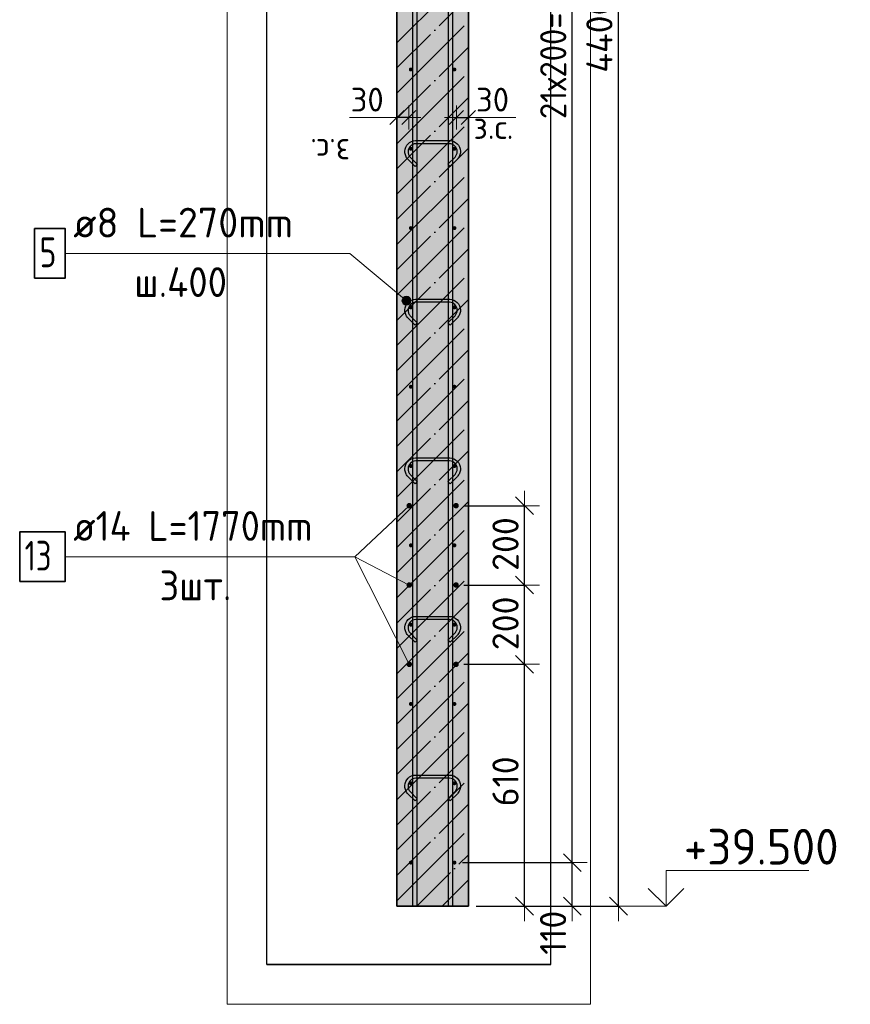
# Model space of a CAD drawing. Header units: millimetres. Extents: x 6386 to 94758, y 48049 to 71352.
# Tile 26 of 38: x 59173 to 61267, y 62475 to 64958. Entities that reach past the tile are written whole.
import ezdxf

# ---------------------------------------------------------------- set-up
doc = ezdxf.new("R2010")
doc.units = ezdxf.units.MM
doc.header["$PDMODE"] = 65
doc.linetypes.add('______11', pattern=[150, 120, -15, 0, -15])
doc.linetypes.add('______5', pattern=[330, 240, -30, 30, -30])
for name, color, linetype, lineweight in [('Standard', 7, 'Continuous', 25), ('Арм.стержн. вертикальными 1', 22, 'Continuous', 35), ('Арм.стержн.горизонт. 1', 180, 'Continuous', 35), ('Арм.стержн.горизонт. 2', 202, 'Continuous', 35), ('Высотная отметки_ общее', 7, 'Continuous', 13), ('Размерная линия_ общее', 7, 'Continuous', 13), ('Размерная линия_ общее_1', 7, 'Continuous', 13)]:
    doc.layers.add(name, color=color, linetype=linetype, lineweight=lineweight)
doc.layers.add('Арм.стержн.Стяжки', color=7, linetype='Continuous', lineweight=35, true_color=0x501e0f)
doc.styles.add('ISOCPEUR', font='ISOCPEUR')
doc.dimstyles.new('DIMSTYLE_13', dxfattribs={"dimtxt": 60, "dimasz": 60, "dimexe": 0, "dimexo": 0.001, "dimgap": 30, "dimtad": 2, "dimdec": 0, "dimrnd": 5, "dimzin": 12, "dimdsep": 46, "dimtxsty": 'ISOCPEUR', "dimblk1": 'ALL_ML_STRICH', "dimblk2": 'ALL_ML_STRICH', "dimsah": 1, "dimcen": 0, "dimse1": 1, "dimse2": 1, "dimclrd": 7, "dimclre": 256, "dimclrt": 7, "dimadec": 0, "dimazin": 0, "dimtfac": 1, "dimtdec": 0, "dimtix": 1, "dimtmove": 2, "dimatfit": 3, "dimfxl": 0, "dimtvp": 1.2, "dimtzin": 0, "dimlwd": 0, "dimlwe": -3, "dimarcsym": 0})
doc.dimstyles.new('DIMSTYLE_3', dxfattribs={"dimtxt": 66, "dimasz": 75, "dimexe": 0, "dimexo": 0, "dimgap": 33, "dimtad": 2, "dimdec": 0, "dimrnd": 5, "dimzin": 12, "dimdsep": 46, "dimtxsty": 'ISOCPEUR', "dimblk1": 'ALL_ML_STRICH', "dimblk2": 'ALL_ML_STRICH', "dimsah": 1, "dimcen": 0, "dimclrd": 7, "dimclre": 256, "dimclrt": 7, "dimadec": 0, "dimazin": 0, "dimtfac": 1, "dimtdec": 0, "dimtix": 1, "dimtmove": 2, "dimatfit": 3, "dimfxl": 0, "dimtvp": 1.2, "dimtzin": 0, "dimlwd": 0, "dimlwe": -3, "dimarcsym": 0})
doc.dimstyles.new('DIMSTYLE_7', dxfattribs={"dimtxt": 66, "dimasz": 75, "dimexe": 0, "dimexo": 0, "dimgap": 33, "dimtad": 2, "dimdec": 0, "dimrnd": 5, "dimzin": 12, "dimdsep": 46, "dimtxsty": 'ISOCPEUR', "dimblk1": 'ALL_ML_STRICH', "dimblk2": 'ALL_ML_STRICH', "dimsah": 1, "dimcen": 0, "dimclrd": 7, "dimclre": 256, "dimclrt": 7, "dimadec": 0, "dimazin": 0, "dimtfac": 1, "dimtdec": 0, "dimtix": 1, "dimtmove": 2, "dimatfit": 3, "dimfxl": 0, "dimtzin": 0, "dimlwd": 0, "dimlwe": -3, "dimarcsym": 0})

# ---------------------------------------------------------------- blocks, each defined once
blk = doc.blocks.new('ALL_ML_STRICH')
at = {"color": 0, "linetype": 'ByBlock', "lineweight": -2}
for p, q in [((0, -0.5), (0, 0.5)), ((-1, 0), (0.5, 0)), ((-0.3, -0.3), (0.3, 0.3))]:
    blk.add_line(p, q, dxfattribs=at)
blk = doc.blocks.new('*D148')
at = {"layer": 'DEFPOINTS', "color": 7, "linetype": 'Continuous', "lineweight": 13, "transparency": 33554687}
for p in [(60274.1, 64711.7), (60274.1, 64703), (60304.1, 64703)]:
    blk.add_point(p, dxfattribs=at)
at = {"layer": 'Размерная линия_ общее_1', "color": 7, "linetype": 'Continuous', "lineweight": -2, "transparency": 33554687}
blk.add_line((60274.1, 64711.7), (60304.1, 64711.7), dxfattribs=at)
at = {"layer": 'Размерная линия_ общее_1', "color": 7, "linetype": 'Continuous', "lineweight": 13, "transparency": 33554687, "xscale": 60, "yscale": 60, "zscale": 60, "rotation": 180}
blk.add_blockref('ALL_ML_STRICH', (60274.1, 64711.7), dxfattribs=at)
at = {"layer": 'Размерная линия_ общее_1', "color": 7, "linetype": 'Continuous', "lineweight": 13, "transparency": 33554687, "xscale": 60, "yscale": 60, "zscale": 60}
blk.add_blockref('ALL_ML_STRICH', (60304.1, 64711.7), dxfattribs=at)
at = {"layer": 'Размерная линия_ общее_1', "color": 7, "linetype": 'Continuous', "lineweight": 13, "transparency": 33554687, "insert": (60365.1, 64756.7), "char_height": 60, "width": 120, "attachment_point": 5, "style": 'ISOCPEUR'}
blk.add_mtext('\\A1;{30}', dxfattribs=at)
at = {"layer": 'Размерная линия_ общее_1', "color": 7, "linetype": 'Continuous', "lineweight": 13, "transparency": 33554687, "insert": (60317.1, 64717.6), "char_height": 60, "width": 3, "attachment_point": 1, "line_spacing_factor": 0.60241, "style": 'ISOCPEUR'}
blk.add_mtext('з.с.', dxfattribs=at)
blk = doc.blocks.new('*D149')
at = {"layer": 'DEFPOINTS', "color": 7, "linetype": 'Continuous', "lineweight": 13, "transparency": 33554687}
for p in [(60154.1, 64711.7), (60124.1, 64703), (60154.1, 64703)]:
    blk.add_point(p, dxfattribs=at)
at = {"layer": 'Размерная линия_ общее_1', "color": 7, "linetype": 'Continuous', "lineweight": -2, "transparency": 33554687}
blk.add_line((60154.1, 64711.7), (60124.1, 64711.7), dxfattribs=at)
at = {"layer": 'Размерная линия_ общее_1', "color": 7, "linetype": 'Continuous', "lineweight": 13, "transparency": 33554687, "xscale": 60, "yscale": 60, "zscale": 60}
for p, rotation in [((60154.1, 64711.7), 360), ((60124.1, 64711.7), 180)]:
    blk.add_blockref('ALL_ML_STRICH', p, dxfattribs=dict(at, rotation=rotation))
at = {"layer": 'Размерная линия_ общее_1', "color": 7, "linetype": 'Continuous', "lineweight": 13, "transparency": 33554687, "insert": (60049.1, 64756.7), "char_height": 60, "width": 120, "attachment_point": 5, "style": 'ISOCPEUR'}
blk.add_mtext('\\A1;{30}', dxfattribs=at)
at = {"layer": 'Размерная линия_ общее_1', "color": 7, "linetype": 'Continuous', "lineweight": 13, "transparency": 33554687, "insert": (60006.1, 64597.6), "char_height": 60, "width": 3, "attachment_point": 1, "rotation": 180, "line_spacing_factor": 0.60241, "style": 'ISOCPEUR'}
blk.add_mtext('з.с.', dxfattribs=at)
blk = doc.blocks.new('*D172')
at = {"layer": 'DEFPOINTS', "color": 7, "linetype": 'Continuous', "lineweight": 13, "transparency": 33554687}
for p in [(60273.1, 63332.7), (60304.1, 62722.7), (60445.8, 62722.7)]:
    blk.add_point(p, dxfattribs=at)
at = {"layer": 'Размерная линия_ общее', "color": 253, "linetype": 'Continuous', "lineweight": -2, "true_color": 0xa0a0a0, "transparency": 33554687}
for p, q in [((60293.1, 63332.7), (60445.8, 63332.7)), ((60324.1, 62722.7), (60445.8, 62722.7))]:
    blk.add_line(p, q, dxfattribs=at)
at = {"layer": 'Размерная линия_ общее', "color": 7, "linetype": 'Continuous', "lineweight": -2, "transparency": 33554687}
blk.add_line((60445.8, 62722.7), (60445.8, 63332.7), dxfattribs=at)
at = {"layer": 'Размерная линия_ общее', "color": 7, "linetype": 'Continuous', "lineweight": 13, "transparency": 33554687, "xscale": 75, "yscale": 75, "zscale": 75}
for p, rotation in [((60445.8, 63332.7), 90), ((60445.8, 62722.7), 270)]:
    blk.add_blockref('ALL_ML_STRICH', p, dxfattribs=dict(at, rotation=rotation))
at = {"layer": 'Размерная линия_ общее', "color": 7, "linetype": 'Continuous', "lineweight": 13, "transparency": 33554687, "insert": (60397.8, 63037.6), "char_height": 66, "width": 198, "attachment_point": 5, "rotation": 90, "style": 'ISOCPEUR'}
blk.add_mtext('\\A1;{610}', dxfattribs=at)
blk = doc.blocks.new('*D173')
at = {"layer": 'DEFPOINTS', "color": 7, "linetype": 'Continuous', "lineweight": 13, "transparency": 33554687}
for p in [(60273.1, 63532.7), (60273.1, 63332.7), (60445.8, 63332.7)]:
    blk.add_point(p, dxfattribs=at)
at = {"layer": 'Размерная линия_ общее', "color": 253, "linetype": 'Continuous', "lineweight": -2, "true_color": 0xa0a0a0, "transparency": 33554687}
for p, q in [((60293.1, 63532.7), (60445.8, 63532.7)), ((60293.1, 63332.7), (60445.8, 63332.7))]:
    blk.add_line(p, q, dxfattribs=at)
at = {"layer": 'Размерная линия_ общее', "color": 7, "linetype": 'Continuous', "lineweight": -2, "transparency": 33554687}
blk.add_line((60445.8, 63332.7), (60445.8, 63532.7), dxfattribs=at)
at = {"layer": 'Размерная линия_ общее', "color": 7, "linetype": 'Continuous', "lineweight": 13, "transparency": 33554687, "xscale": 75, "yscale": 75, "zscale": 75}
for p, rotation in [((60445.8, 63532.7), 90), ((60445.8, 63332.7), 270)]:
    blk.add_blockref('ALL_ML_STRICH', p, dxfattribs=dict(at, rotation=rotation))
at = {"layer": 'Размерная линия_ общее', "color": 7, "linetype": 'Continuous', "lineweight": 13, "transparency": 33554687, "insert": (60397.8, 63436), "char_height": 66, "width": 198, "attachment_point": 5, "rotation": 90, "style": 'ISOCPEUR'}
blk.add_mtext('\\A1;{200}', dxfattribs=at)
blk = doc.blocks.new('*D174')
at = {"layer": 'DEFPOINTS', "color": 7, "linetype": 'Continuous', "lineweight": 13, "transparency": 33554687}
for p in [(60273.1, 63732.7), (60273.1, 63532.7), (60445.8, 63532.7)]:
    blk.add_point(p, dxfattribs=at)
at = {"layer": 'Размерная линия_ общее', "color": 253, "linetype": 'Continuous', "lineweight": -2, "true_color": 0xa0a0a0, "transparency": 33554687}
for p, q in [((60293.1, 63732.7), (60445.8, 63732.7)), ((60293.1, 63532.7), (60445.8, 63532.7))]:
    blk.add_line(p, q, dxfattribs=at)
at = {"layer": 'Размерная линия_ общее', "color": 7, "linetype": 'Continuous', "lineweight": -2, "transparency": 33554687}
blk.add_line((60445.8, 63532.7), (60445.8, 63732.7), dxfattribs=at)
at = {"layer": 'Размерная линия_ общее', "color": 7, "linetype": 'Continuous', "lineweight": 13, "transparency": 33554687, "xscale": 75, "yscale": 75, "zscale": 75}
for p, rotation in [((60445.8, 63732.7), 90), ((60445.8, 63532.7), 270)]:
    blk.add_blockref('ALL_ML_STRICH', p, dxfattribs=dict(at, rotation=rotation))
at = {"layer": 'Размерная линия_ общее', "color": 7, "linetype": 'Continuous', "lineweight": 13, "transparency": 33554687, "insert": (60397.8, 63636), "char_height": 66, "width": 198, "attachment_point": 5, "rotation": 90, "style": 'ISOCPEUR'}
blk.add_mtext('\\A1;{200}', dxfattribs=at)
blk = doc.blocks.new('*D196')
at = {"layer": 'DEFPOINTS', "color": 7, "linetype": 'Continuous', "lineweight": 13, "transparency": 33554687}
for p in [(60269.1, 62832.7), (60304.1, 62722.7), (60566.1, 62722.7)]:
    blk.add_point(p, dxfattribs=at)
at = {"layer": 'Размерная линия_ общее', "color": 253, "linetype": 'Continuous', "lineweight": -2, "true_color": 0xa0a0a0, "transparency": 33554687}
for p, q in [((60289.1, 62832.7), (60566.1, 62832.7)), ((60324.1, 62722.7), (60566.1, 62722.7))]:
    blk.add_line(p, q, dxfattribs=at)
at = {"layer": 'Размерная линия_ общее', "color": 7, "linetype": 'Continuous', "lineweight": -2, "transparency": 33554687}
blk.add_line((60566.1, 62722.7), (60566.1, 62832.7), dxfattribs=at)
at = {"layer": 'Размерная линия_ общее', "color": 7, "linetype": 'Continuous', "lineweight": 13, "transparency": 33554687, "xscale": 75, "yscale": 75, "zscale": 75}
for p, rotation in [((60566.1, 62832.7), 90), ((60566.1, 62722.7), 270)]:
    blk.add_blockref('ALL_ML_STRICH', p, dxfattribs=dict(at, rotation=rotation))
at = {"layer": 'Размерная линия_ общее', "color": 7, "linetype": 'Continuous', "lineweight": 13, "transparency": 33554687, "insert": (60517.7, 62655.9), "char_height": 66, "width": 198, "attachment_point": 5, "rotation": 90, "style": 'ISOCPEUR'}
blk.add_mtext('\\A1;{110}', dxfattribs=at)
blk = doc.blocks.new('*D197')
at = {"layer": 'DEFPOINTS', "color": 7, "linetype": 'Continuous', "lineweight": 13, "transparency": 33554687}
for p in [(60269.1, 67032.7), (60269.1, 62832.7), (60566.1, 62832.7)]:
    blk.add_point(p, dxfattribs=at)
at = {"layer": 'Размерная линия_ общее', "color": 253, "linetype": 'Continuous', "lineweight": -2, "true_color": 0xa0a0a0, "transparency": 33554687}
for p, q in [((60289.1, 67032.7), (60566.1, 67032.7)), ((60289.1, 62832.7), (60566.1, 62832.7))]:
    blk.add_line(p, q, dxfattribs=at)
at = {"layer": 'Размерная линия_ общее', "color": 7, "linetype": 'Continuous', "lineweight": -2, "transparency": 33554687}
blk.add_line((60566.1, 62832.7), (60566.1, 67032.7), dxfattribs=at)
at = {"layer": 'Размерная линия_ общее', "color": 7, "linetype": 'Continuous', "lineweight": 13, "transparency": 33554687, "xscale": 75, "yscale": 75, "zscale": 75}
for p, rotation in [((60566.1, 67032.7), 90), ((60566.1, 62832.7), 270)]:
    blk.add_blockref('ALL_ML_STRICH', p, dxfattribs=dict(at, rotation=rotation))
at = {"layer": 'Размерная линия_ общее', "color": 7, "linetype": 'Continuous', "lineweight": 13, "transparency": 33554687, "insert": (60485.1, 64707.7), "char_height": 66, "width": 3.3, "attachment_point": 1, "rotation": 90, "line_spacing_factor": 0.60241, "style": 'ISOCPEUR'}
blk.add_mtext('\\W0.91;21х200=4200', dxfattribs=at)
blk = doc.blocks.new('*D199')
at = {"layer": 'DEFPOINTS', "color": 7, "linetype": 'Continuous', "lineweight": 13, "transparency": 33554687}
for p in [(60304.1, 67122.7), (60304.1, 62722.7), (60682.5, 62722.7)]:
    blk.add_point(p, dxfattribs=at)
at = {"layer": 'Размерная линия_ общее', "color": 253, "linetype": 'Continuous', "lineweight": -2, "true_color": 0xa0a0a0, "transparency": 33554687}
for p, q in [((60324.1, 67122.7), (60682.5, 67122.7)), ((60324.1, 62722.7), (60682.5, 62722.7))]:
    blk.add_line(p, q, dxfattribs=at)
at = {"layer": 'Размерная линия_ общее', "color": 7, "linetype": 'Continuous', "lineweight": -2, "transparency": 33554687}
blk.add_line((60682.5, 62722.7), (60682.5, 67122.7), dxfattribs=at)
at = {"layer": 'Размерная линия_ общее', "color": 7, "linetype": 'Continuous', "lineweight": 13, "transparency": 33554687, "xscale": 75, "yscale": 75, "zscale": 75}
for p, rotation in [((60682.5, 67122.7), 90), ((60682.5, 62722.7), 270)]:
    blk.add_blockref('ALL_ML_STRICH', p, dxfattribs=dict(at, rotation=rotation))
at = {"layer": 'Размерная линия_ общее', "color": 7, "linetype": 'Continuous', "lineweight": 13, "transparency": 33554687, "insert": (60634.5, 64919.4), "char_height": 66, "width": 264, "attachment_point": 5, "rotation": 90, "style": 'ISOCPEUR'}
blk.add_mtext('\\A1;{4400}', dxfattribs=at)
blk = doc.blocks.new('COMPLEX_ELEVATIONDIM_4')
at = {"layer": 'Высотная отметки_ общее', "color": 7, "linetype": 'Continuous', "lineweight": 13, "transparency": 33554687}
for p, q in [((60802.5, 62722.7), (60802.5, 62812.7)), ((60802.5, 62812.7), (61162.5, 62812.7)), ((60802.5, 62722.7), (60757.5, 62767.7)), ((60802.5, 62722.7), (60847.5, 62767.7)), ((60802.5, 62722.7), (60802.5, 62722.7)), ((60802.5, 62722.7), (60802.5, 62722.7)), ((60802.5, 62722.7), (60802.5, 62722.7)), ((60802.5, 62722.7), (60802.5, 62722.7))]:
    blk.add_line(p, q, dxfattribs=at)
blk.add_lwpolyline([(60802.5, 62722.7), (60742.5, 62722.7), (60742.5, 62722.7), (60696.3, 62722.7)], dxfattribs=at)
at = {"layer": 'Высотная отметки_ общее', "color": 7, "linetype": 'Continuous', "lineweight": 13, "transparency": 33554687, "insert": (60847.5, 62827.7), "char_height": 90, "width": 447.716, "attachment_point": 7, "style": 'ISOCPEUR'}
blk.add_mtext('\\W0.96;+39.500', dxfattribs=at)

msp = doc.modelspace()

# ---------------------------------------------------------------- hatches: boundary and pattern name
at = {"layer": 'Арм.стержн.горизонт. 1', "linetype": 'Continuous', "lineweight": 50, "transparency": 33554687}
for points in [[(60164.1, 64832.7), (60163.7, 64834.7), (60162.6, 64836.3), (60161, 64837.4), (60159.1, 64837.7), (60157.2, 64837.4), (60155.5, 64836.3), (60154.5, 64834.7), (60154.1, 64832.7), (60154.5, 64830.8), (60155.5, 64829.2), (60157.2, 64828.1), (60159.1, 64827.7), (60161, 64828.1), (60162.6, 64829.2), (60163.7, 64830.8)], [(60274.1, 64832.7), (60273.7, 64834.7), (60272.6, 64836.3), (60271, 64837.4), (60269.1, 64837.7), (60267.2, 64837.4), (60265.5, 64836.3), (60264.5, 64834.7), (60264.1, 64832.7), (60264.5, 64830.8), (60265.5, 64829.2), (60267.2, 64828.1), (60269.1, 64827.7), (60271, 64828.1), (60272.6, 64829.2), (60273.7, 64830.8)], [(60164.1, 64632.7), (60163.7, 64634.7), (60162.6, 64636.3), (60161, 64637.4), (60159.1, 64637.7), (60157.2, 64637.4), (60155.5, 64636.3), (60154.5, 64634.7), (60154.1, 64632.7), (60154.5, 64630.8), (60155.5, 64629.2), (60157.2, 64628.1), (60159.1, 64627.7), (60161, 64628.1), (60162.6, 64629.2), (60163.7, 64630.8)], [(60274.1, 64632.7), (60273.7, 64634.7), (60272.6, 64636.3), (60271, 64637.4), (60269.1, 64637.7), (60267.2, 64637.4), (60265.5, 64636.3), (60264.5, 64634.7), (60264.1, 64632.7), (60264.5, 64630.8), (60265.5, 64629.2), (60267.2, 64628.1), (60269.1, 64627.7), (60271, 64628.1), (60272.6, 64629.2), (60273.7, 64630.8)], [(60164.1, 64432.7), (60163.7, 64434.7), (60162.6, 64436.3), (60161, 64437.4), (60159.1, 64437.7), (60157.2, 64437.4), (60155.5, 64436.3), (60154.5, 64434.7), (60154.1, 64432.7), (60154.5, 64430.8), (60155.5, 64429.2), (60157.2, 64428.1), (60159.1, 64427.7), (60161, 64428.1), (60162.6, 64429.2), (60163.7, 64430.8)], [(60274.1, 64432.7), (60273.7, 64434.7), (60272.6, 64436.3), (60271, 64437.4), (60269.1, 64437.7), (60267.2, 64437.4), (60265.5, 64436.3), (60264.5, 64434.7), (60264.1, 64432.7), (60264.5, 64430.8), (60265.5, 64429.2), (60267.2, 64428.1), (60269.1, 64427.7), (60271, 64428.1), (60272.6, 64429.2), (60273.7, 64430.8)], [(60164.1, 64232.7), (60163.7, 64234.7), (60162.6, 64236.3), (60161, 64237.4), (60159.1, 64237.7), (60157.2, 64237.4), (60155.5, 64236.3), (60154.5, 64234.7), (60154.1, 64232.7), (60154.5, 64230.8), (60155.5, 64229.2), (60157.2, 64228.1), (60159.1, 64227.7), (60161, 64228.1), (60162.6, 64229.2), (60163.7, 64230.8)], [(60274.1, 64232.7), (60273.7, 64234.7), (60272.6, 64236.3), (60271, 64237.4), (60269.1, 64237.7), (60267.2, 64237.4), (60265.5, 64236.3), (60264.5, 64234.7), (60264.1, 64232.7), (60264.5, 64230.8), (60265.5, 64229.2), (60267.2, 64228.1), (60269.1, 64227.7), (60271, 64228.1), (60272.6, 64229.2), (60273.7, 64230.8)], [(60164.1, 64032.7), (60163.7, 64034.7), (60162.6, 64036.3), (60161, 64037.4), (60159.1, 64037.7), (60157.2, 64037.4), (60155.5, 64036.3), (60154.5, 64034.7), (60154.1, 64032.7), (60154.5, 64030.8), (60155.5, 64029.2), (60157.2, 64028.1), (60159.1, 64027.7), (60161, 64028.1), (60162.6, 64029.2), (60163.7, 64030.8)], [(60274.1, 64032.7), (60273.7, 64034.7), (60272.6, 64036.3), (60271, 64037.4), (60269.1, 64037.7), (60267.2, 64037.4), (60265.5, 64036.3), (60264.5, 64034.7), (60264.1, 64032.7), (60264.5, 64030.8), (60265.5, 64029.2), (60267.2, 64028.1), (60269.1, 64027.7), (60271, 64028.1), (60272.6, 64029.2), (60273.7, 64030.8)], [(60164.1, 63832.7), (60163.7, 63834.7), (60162.6, 63836.3), (60161, 63837.4), (60159.1, 63837.7), (60157.2, 63837.4), (60155.5, 63836.3), (60154.5, 63834.7), (60154.1, 63832.7), (60154.5, 63830.8), (60155.5, 63829.2), (60157.2, 63828.1), (60159.1, 63827.7), (60161, 63828.1), (60162.6, 63829.2), (60163.7, 63830.8)], [(60274.1, 63832.7), (60273.7, 63834.7), (60272.6, 63836.3), (60271, 63837.4), (60269.1, 63837.7), (60267.2, 63837.4), (60265.5, 63836.3), (60264.5, 63834.7), (60264.1, 63832.7), (60264.5, 63830.8), (60265.5, 63829.2), (60267.2, 63828.1), (60269.1, 63827.7), (60271, 63828.1), (60272.6, 63829.2), (60273.7, 63830.8)], [(60164.1, 63632.7), (60163.7, 63634.7), (60162.6, 63636.3), (60161, 63637.4), (60159.1, 63637.7), (60157.2, 63637.4), (60155.5, 63636.3), (60154.5, 63634.7), (60154.1, 63632.7), (60154.5, 63630.8), (60155.5, 63629.2), (60157.2, 63628.1), (60159.1, 63627.7), (60161, 63628.1), (60162.6, 63629.2), (60163.7, 63630.8)], [(60274.1, 63632.7), (60273.7, 63634.7), (60272.6, 63636.3), (60271, 63637.4), (60269.1, 63637.7), (60267.2, 63637.4), (60265.5, 63636.3), (60264.5, 63634.7), (60264.1, 63632.7), (60264.5, 63630.8), (60265.5, 63629.2), (60267.2, 63628.1), (60269.1, 63627.7), (60271, 63628.1), (60272.6, 63629.2), (60273.7, 63630.8)], [(60164.1, 63432.7), (60163.7, 63434.7), (60162.6, 63436.3), (60161, 63437.4), (60159.1, 63437.7), (60157.2, 63437.4), (60155.5, 63436.3), (60154.5, 63434.7), (60154.1, 63432.7), (60154.5, 63430.8), (60155.5, 63429.2), (60157.2, 63428.1), (60159.1, 63427.7), (60161, 63428.1), (60162.6, 63429.2), (60163.7, 63430.8)], [(60274.1, 63432.7), (60273.7, 63434.7), (60272.6, 63436.3), (60271, 63437.4), (60269.1, 63437.7), (60267.2, 63437.4), (60265.5, 63436.3), (60264.5, 63434.7), (60264.1, 63432.7), (60264.5, 63430.8), (60265.5, 63429.2), (60267.2, 63428.1), (60269.1, 63427.7), (60271, 63428.1), (60272.6, 63429.2), (60273.7, 63430.8)], [(60164.1, 63232.7), (60163.7, 63234.7), (60162.6, 63236.3), (60161, 63237.4), (60159.1, 63237.7), (60157.2, 63237.4), (60155.5, 63236.3), (60154.5, 63234.7), (60154.1, 63232.7), (60154.5, 63230.8), (60155.5, 63229.2), (60157.2, 63228.1), (60159.1, 63227.7), (60161, 63228.1), (60162.6, 63229.2), (60163.7, 63230.8)], [(60274.1, 63232.7), (60273.7, 63234.7), (60272.6, 63236.3), (60271, 63237.4), (60269.1, 63237.7), (60267.2, 63237.4), (60265.5, 63236.3), (60264.5, 63234.7), (60264.1, 63232.7), (60264.5, 63230.8), (60265.5, 63229.2), (60267.2, 63228.1), (60269.1, 63227.7), (60271, 63228.1), (60272.6, 63229.2), (60273.7, 63230.8)], [(60164.1, 63032.7), (60163.7, 63034.7), (60162.6, 63036.3), (60161, 63037.4), (60159.1, 63037.7), (60157.2, 63037.4), (60155.5, 63036.3), (60154.5, 63034.7), (60154.1, 63032.7), (60154.5, 63030.8), (60155.5, 63029.2), (60157.2, 63028.1), (60159.1, 63027.7), (60161, 63028.1), (60162.6, 63029.2), (60163.7, 63030.8)], [(60274.1, 63032.7), (60273.7, 63034.7), (60272.6, 63036.3), (60271, 63037.4), (60269.1, 63037.7), (60267.2, 63037.4), (60265.5, 63036.3), (60264.5, 63034.7), (60264.1, 63032.7), (60264.5, 63030.8), (60265.5, 63029.2), (60267.2, 63028.1), (60269.1, 63027.7), (60271, 63028.1), (60272.6, 63029.2), (60273.7, 63030.8)], [(60164.1, 62832.7), (60163.7, 62834.7), (60162.6, 62836.3), (60161, 62837.4), (60159.1, 62837.7), (60157.2, 62837.4), (60155.5, 62836.3), (60154.5, 62834.7), (60154.1, 62832.7), (60154.5, 62830.8), (60155.5, 62829.2), (60157.2, 62828.1), (60159.1, 62827.7), (60161, 62828.1), (60162.6, 62829.2), (60163.7, 62830.8)], [(60274.1, 62832.7), (60273.7, 62834.7), (60272.6, 62836.3), (60271, 62837.4), (60269.1, 62837.7), (60267.2, 62837.4), (60265.5, 62836.3), (60264.5, 62834.7), (60264.1, 62832.7), (60264.5, 62830.8), (60265.5, 62829.2), (60267.2, 62828.1), (60269.1, 62827.7), (60271, 62828.1), (60272.6, 62829.2), (60273.7, 62830.8)]]:
    msp.add_hatch(color=4, dxfattribs=at).paths.add_polyline_path(points)
at = {"layer": 'Арм.стержн.горизонт. 2', "linetype": 'Continuous', "lineweight": 50, "transparency": 33554687}
for points in [[(60162.1, 63732.7), (60161.6, 63735.4), (60160, 63737.7), (60157.8, 63739.2), (60155.1, 63739.7), (60152.4, 63739.2), (60150.1, 63737.7), (60148.6, 63735.4), (60148.1, 63732.7), (60148.6, 63730.1), (60150.1, 63727.8), (60152.4, 63726.3), (60155.1, 63725.7), (60157.8, 63726.3), (60160, 63727.8), (60161.6, 63730.1)], [(60280.1, 63732.7), (60279.6, 63735.4), (60278, 63737.7), (60275.8, 63739.2), (60273.1, 63739.7), (60270.4, 63739.2), (60268.1, 63737.7), (60266.6, 63735.4), (60266.1, 63732.7), (60266.6, 63730.1), (60268.1, 63727.8), (60270.4, 63726.3), (60273.1, 63725.7), (60275.8, 63726.3), (60278, 63727.8), (60279.6, 63730.1)], [(60162.1, 63532.7), (60161.6, 63535.4), (60160, 63537.7), (60157.8, 63539.2), (60155.1, 63539.7), (60152.4, 63539.2), (60150.1, 63537.7), (60148.6, 63535.4), (60148.1, 63532.7), (60148.6, 63530.1), (60150.1, 63527.8), (60152.4, 63526.3), (60155.1, 63525.7), (60157.8, 63526.3), (60160, 63527.8), (60161.6, 63530.1)], [(60280.1, 63532.7), (60279.6, 63535.4), (60278, 63537.7), (60275.8, 63539.2), (60273.1, 63539.7), (60270.4, 63539.2), (60268.1, 63537.7), (60266.6, 63535.4), (60266.1, 63532.7), (60266.6, 63530.1), (60268.1, 63527.8), (60270.4, 63526.3), (60273.1, 63525.7), (60275.8, 63526.3), (60278, 63527.8), (60279.6, 63530.1)], [(60162.1, 63332.7), (60161.6, 63335.4), (60160, 63337.7), (60157.8, 63339.2), (60155.1, 63339.7), (60152.4, 63339.2), (60150.1, 63337.7), (60148.6, 63335.4), (60148.1, 63332.7), (60148.6, 63330.1), (60150.1, 63327.8), (60152.4, 63326.3), (60155.1, 63325.7), (60157.8, 63326.3), (60160, 63327.8), (60161.6, 63330.1)], [(60280.1, 63332.7), (60279.6, 63335.4), (60278, 63337.7), (60275.8, 63339.2), (60273.1, 63339.7), (60270.4, 63339.2), (60268.1, 63337.7), (60266.6, 63335.4), (60266.1, 63332.7), (60266.6, 63330.1), (60268.1, 63327.8), (60270.4, 63326.3), (60273.1, 63325.7), (60275.8, 63326.3), (60278, 63327.8), (60279.6, 63330.1)]]:
    msp.add_hatch(color=7, dxfattribs=at).paths.add_polyline_path(points)
at = {"layer": 'Арм.стержн.Стяжки', "linetype": 'Continuous', "lineweight": 13, "transparency": 33554687}
for points in [[(60137.1, 64251.5), (60144.3, 64260.1), (60139.5, 64256.8)], [(60144.3, 64260.1), (60137.1, 64251.5), (60137.6, 64245.8)], [(60144.3, 64260.1), (60137.6, 64245.8), (60150, 64260.6)], [(60150, 64260.6), (60137.6, 64245.8), (60140.9, 64241)], [(60150, 64260.6), (60140.9, 64241), (60155.3, 64258.2)], [(60155.3, 64258.2), (60140.9, 64241), (60146.2, 64238.6)], [(60155.3, 64258.2), (60146.2, 64238.6), (60158.6, 64253.4)], [(60158.6, 64253.4), (60146.2, 64238.6), (60151.9, 64239.1)], [(60158.6, 64253.4), (60151.9, 64239.1), (60159.1, 64247.7)], [(60159.1, 64247.7), (60151.9, 64239.1), (60156.7, 64242.4)]]:
    msp.add_hatch(color=7, dxfattribs=at).paths.add_polyline_path(points)
at = {"layer": 'Размерная линия_ общее', "linetype": 'Continuous', "lineweight": -3, "true_color": 0xc7c7c7, "transparency": 33554687}
msp.add_hatch(color=9, dxfattribs=at).paths.add_polyline_path([(60304.1, 67122.7), (60124.1, 67122.7), (60124.1, 62722.7), (60304.1, 62722.7)])

# ---------------------------------------------------------------- linework, layer by layer
at = {"layer": 'Standard', "color": 52, "linetype": 'Continuous', "lineweight": -3, "transparency": 33554687}
for p, q in [((59796.3, 62575.4), (59796.3, 67417.4)), ((59796.3, 62575.4), (59796.3, 67417.4)), ((60511.8, 62575.4), (60511.8, 67417.4)), ((60511.8, 62575.4), (60511.8, 67417.4)), ((59796.3, 62575.4), (60511.8, 62575.4)), ((60511.8, 62575.4), (59796.3, 62575.4))]:
    msp.add_line(p, q, dxfattribs=at)
at = {"layer": 'Standard', "color": 7, "linetype": 'Continuous', "lineweight": 13, "transparency": 33554687}
for p, q in [((60124.1, 64711.7), (60004.1, 64711.7)), ((60304.1, 64711.7), (60424.1, 64711.7))]:
    msp.add_line(p, q, dxfattribs=at)
msp.add_lwpolyline([(59696.3, 62475.4), (60611.8, 62475.4), (60611.8, 67517.4), (59696.3, 67517.4), (59696.3, 62475.4)], dxfattribs=at)
at = {"layer": 'Арм.стержн. вертикальными 1', "color": 4, "linetype": 'Continuous', "lineweight": 25, "transparency": 33554687}
for points in [[(60254.1, 62722.7), (60254.1, 67243.7), (60253.5, 67248.2), (60251.9, 67252.8), (60249.6, 67257), (60246.7, 67260.4), (60243.3, 67263.3), (60239.1, 67265.6), (60234.6, 67267.1), (60230, 67267.7), (59954.1, 67267.7), (59954.1, 67277.7), (60230.7, 67277.7), (60236.8, 67276.9), (60243.2, 67274.8), (60249, 67271.5), (60253.8, 67267.5), (60257.9, 67262.7), (60261.1, 67256.9), (60263.2, 67250.5), (60264.1, 67244.4), (60264.1, 62722.7), (60254.1, 62722.7)], [(60164.1, 62722.7), (60164.1, 67163.7), (60163.5, 67168.2), (60161.9, 67172.8), (60159.6, 67177), (60156.7, 67180.4), (60153.3, 67183.3), (60149.1, 67185.6), (60144.6, 67187.1), (60140, 67187.7), (59791.3, 67187.7), (59791.3, 67197.7), (60140.7, 67197.7), (60146.8, 67196.9), (60153.2, 67194.8), (60159, 67191.5), (60163.8, 67187.5), (60167.9, 67182.7), (60171.1, 67176.9), (60173.2, 67170.5), (60174.1, 67164.4), (60174.1, 62722.7), (60164.1, 62722.7)]]:
    msp.add_lwpolyline(points, dxfattribs=at)
at = {"layer": 'Арм.стержн.горизонт. 1', "color": 52, "linetype": 'Continuous', "lineweight": 25, "transparency": 33554687}
for p, q in [((60124.1, 62722.7), (60124.1, 62722.7)), ((60304.1, 62722.7), (60304.1, 62722.7))]:
    msp.add_line(p, q, dxfattribs=at)
at = {"layer": 'Арм.стержн.горизонт. 2', "color": 7, "linetype": 'Continuous', "lineweight": 13, "transparency": 33554687}
for p, q in [((60018.1, 63604.1), (60155.1, 63732.7)), ((59288.1, 63604.1), (60018.1, 63604.1)), ((60018.1, 63604.1), (60155.1, 63332.7)), ((60018.1, 63604.1), (60155.1, 63532.7))]:
    msp.add_line(p, q, dxfattribs=at)
at = {"layer": 'Арм.стержн.горизонт. 2', "color": 7, "linetype": 'Continuous', "lineweight": 35, "transparency": 33554687}
msp.add_lwpolyline([(59173.1, 63541.6), (59288.1, 63541.6), (59288.1, 63666.6), (59173.1, 63666.6), (59173.1, 63541.6)], dxfattribs=at)
at = {"layer": 'Арм.стержн.Стяжки', "color": 7, "linetype": 'Continuous', "lineweight": 13, "transparency": 33554687}
for p, q in [((59288.1, 64369.1), (60005.6, 64369.1)), ((60005.6, 64369.1), (60148.1, 64249.6)), ((60139.5, 64256.8), (60139.5, 64256.8)), ((60140.9, 64241), (60140.9, 64241)), ((60155.3, 64258.2), (60155.3, 64258.2)), ((60156.7, 64242.4), (60156.7, 64242.4))]:
    msp.add_line(p, q, dxfattribs=at)
at = {"layer": 'Арм.стержн.Стяжки', "color": 40, "linetype": 'Continuous', "lineweight": 25, "transparency": 33554687}
for points in [[(60169.9, 64588.2), (60151.8, 64606.3), (60150.2, 64608.2), (60148.6, 64610.3), (60147.3, 64612.6), (60146.2, 64614.9), (60145.3, 64617.3), (60144.7, 64619.9), (60144.3, 64622.4), (60144.1, 64624.9), (60144.1, 64626.9), (60144.8, 64631.8), (60146.4, 64636.9), (60149.1, 64641.6), (60152.3, 64645.4), (60156.1, 64648.6), (60160.8, 64651.3), (60165.9, 64652.9), (60170.8, 64653.6), (60257.4, 64653.6), (60262.3, 64652.9), (60267.4, 64651.3), (60272, 64648.6), (60275.9, 64645.4), (60279.1, 64641.6), (60281.7, 64636.9), (60283.4, 64631.8), (60284.1, 64626.9), (60284.1, 64624.9), (60283.9, 64622.4), (60283.5, 64619.9), (60282.8, 64617.3), (60282, 64614.9), (60280.9, 64612.6), (60279.5, 64610.3), (60278, 64608.2), (60276.4, 64606.3), (60258.3, 64588.2), (60252.6, 64593.9), (60270.5, 64611.7), (60271.7, 64613.2), (60272.8, 64614.7), (60273.8, 64616.3), (60274.6, 64618), (60275.2, 64619.7), (60275.7, 64621.5), (60276, 64623.4), (60276.1, 64625.2), (60276.1, 64626.4), (60275.6, 64630), (60274.4, 64633.7), (60272.5, 64637), (60270.2, 64639.7), (60267.5, 64642), (60264.1, 64643.9), (60260.5, 64645.1), (60256.9, 64645.6), (60171.3, 64645.6), (60167.7, 64645.1), (60164, 64643.9), (60160.7, 64642), (60158, 64639.7), (60155.7, 64637), (60153.8, 64633.7), (60152.6, 64630), (60152.1, 64626.4), (60152.1, 64625.2), (60152.2, 64623.4), (60152.5, 64621.5), (60153, 64619.7), (60153.6, 64618), (60154.4, 64616.3), (60155.3, 64614.7), (60156.4, 64613.2), (60157.7, 64611.7), (60175.5, 64593.9), (60169.9, 64588.2)], [(60169.9, 64188.2), (60151.8, 64206.3), (60150.2, 64208.2), (60148.6, 64210.3), (60147.3, 64212.6), (60146.2, 64214.9), (60145.3, 64217.3), (60144.7, 64219.9), (60144.3, 64222.4), (60144.1, 64224.9), (60144.1, 64226.9), (60144.8, 64231.8), (60146.4, 64236.9), (60149.1, 64241.6), (60152.3, 64245.4), (60156.1, 64248.6), (60160.8, 64251.3), (60165.9, 64252.9), (60170.8, 64253.6), (60257.4, 64253.6), (60262.3, 64252.9), (60267.4, 64251.3), (60272, 64248.6), (60275.9, 64245.4), (60279.1, 64241.6), (60281.7, 64236.9), (60283.4, 64231.8), (60284.1, 64226.9), (60284.1, 64224.9), (60283.9, 64222.4), (60283.5, 64219.9), (60282.8, 64217.3), (60282, 64214.9), (60280.9, 64212.6), (60279.5, 64210.3), (60278, 64208.2), (60276.4, 64206.3), (60258.3, 64188.2), (60252.6, 64193.9), (60270.5, 64211.7), (60271.7, 64213.2), (60272.8, 64214.7), (60273.8, 64216.3), (60274.6, 64218), (60275.2, 64219.7), (60275.7, 64221.5), (60276, 64223.4), (60276.1, 64225.2), (60276.1, 64226.4), (60275.6, 64230), (60274.4, 64233.7), (60272.5, 64237), (60270.2, 64239.7), (60267.5, 64242), (60264.1, 64243.9), (60260.5, 64245.1), (60256.9, 64245.6), (60171.3, 64245.6), (60167.7, 64245.1), (60164, 64243.9), (60160.7, 64242), (60158, 64239.7), (60155.7, 64237), (60153.8, 64233.7), (60152.6, 64230), (60152.1, 64226.4), (60152.1, 64225.2), (60152.2, 64223.4), (60152.5, 64221.5), (60153, 64219.7), (60153.6, 64218), (60154.4, 64216.3), (60155.3, 64214.7), (60156.4, 64213.2), (60157.7, 64211.7), (60175.5, 64193.9), (60169.9, 64188.2)], [(60169.9, 63788.2), (60151.8, 63806.3), (60150.2, 63808.2), (60148.6, 63810.3), (60147.3, 63812.6), (60146.2, 63814.9), (60145.3, 63817.3), (60144.7, 63819.9), (60144.3, 63822.4), (60144.1, 63824.9), (60144.1, 63826.9), (60144.8, 63831.8), (60146.4, 63836.9), (60149.1, 63841.6), (60152.3, 63845.4), (60156.1, 63848.6), (60160.8, 63851.3), (60165.9, 63852.9), (60170.8, 63853.6), (60257.4, 63853.6), (60262.3, 63852.9), (60267.4, 63851.3), (60272, 63848.6), (60275.9, 63845.4), (60279.1, 63841.6), (60281.7, 63836.9), (60283.4, 63831.8), (60284.1, 63826.9), (60284.1, 63824.9), (60283.9, 63822.4), (60283.5, 63819.9), (60282.8, 63817.3), (60282, 63814.9), (60280.9, 63812.6), (60279.5, 63810.3), (60278, 63808.2), (60276.4, 63806.3), (60258.3, 63788.2), (60252.6, 63793.9), (60270.5, 63811.7), (60271.7, 63813.2), (60272.8, 63814.7), (60273.8, 63816.3), (60274.6, 63818), (60275.2, 63819.7), (60275.7, 63821.5), (60276, 63823.4), (60276.1, 63825.2), (60276.1, 63826.4), (60275.6, 63830), (60274.4, 63833.7), (60272.5, 63837), (60270.2, 63839.7), (60267.5, 63842), (60264.1, 63843.9), (60260.5, 63845.1), (60256.9, 63845.6), (60171.3, 63845.6), (60167.7, 63845.1), (60164, 63843.9), (60160.7, 63842), (60158, 63839.7), (60155.7, 63837), (60153.8, 63833.7), (60152.6, 63830), (60152.1, 63826.4), (60152.1, 63825.2), (60152.2, 63823.4), (60152.5, 63821.5), (60153, 63819.7), (60153.6, 63818), (60154.4, 63816.3), (60155.3, 63814.7), (60156.4, 63813.2), (60157.7, 63811.7), (60175.5, 63793.9), (60169.9, 63788.2)], [(60169.9, 63388.2), (60151.8, 63406.3), (60150.2, 63408.2), (60148.6, 63410.3), (60147.3, 63412.6), (60146.2, 63414.9), (60145.3, 63417.3), (60144.7, 63419.9), (60144.3, 63422.4), (60144.1, 63424.9), (60144.1, 63426.9), (60144.8, 63431.8), (60146.4, 63436.9), (60149.1, 63441.6), (60152.3, 63445.4), (60156.1, 63448.6), (60160.8, 63451.3), (60165.9, 63452.9), (60170.8, 63453.6), (60257.4, 63453.6), (60262.3, 63452.9), (60267.4, 63451.3), (60272, 63448.6), (60275.9, 63445.4), (60279.1, 63441.6), (60281.7, 63436.9), (60283.4, 63431.8), (60284.1, 63426.9), (60284.1, 63424.9), (60283.9, 63422.4), (60283.5, 63419.9), (60282.8, 63417.3), (60282, 63414.9), (60280.9, 63412.6), (60279.5, 63410.3), (60278, 63408.2), (60276.4, 63406.3), (60258.3, 63388.2), (60252.6, 63393.9), (60270.5, 63411.7), (60271.7, 63413.2), (60272.8, 63414.7), (60273.8, 63416.3), (60274.6, 63418), (60275.2, 63419.7), (60275.7, 63421.5), (60276, 63423.4), (60276.1, 63425.2), (60276.1, 63426.4), (60275.6, 63430), (60274.4, 63433.7), (60272.5, 63437), (60270.2, 63439.7), (60267.5, 63442), (60264.1, 63443.9), (60260.5, 63445.1), (60256.9, 63445.6), (60171.3, 63445.6), (60167.7, 63445.1), (60164, 63443.9), (60160.7, 63442), (60158, 63439.7), (60155.7, 63437), (60153.8, 63433.7), (60152.6, 63430), (60152.1, 63426.4), (60152.1, 63425.2), (60152.2, 63423.4), (60152.5, 63421.5), (60153, 63419.7), (60153.6, 63418), (60154.4, 63416.3), (60155.3, 63414.7), (60156.4, 63413.2), (60157.7, 63411.7), (60175.5, 63393.9), (60169.9, 63388.2)], [(60169.9, 62988.2), (60151.8, 63006.3), (60150.2, 63008.2), (60148.6, 63010.3), (60147.3, 63012.6), (60146.2, 63014.9), (60145.3, 63017.3), (60144.7, 63019.9), (60144.3, 63022.4), (60144.1, 63024.9), (60144.1, 63026.9), (60144.8, 63031.8), (60146.4, 63036.9), (60149.1, 63041.6), (60152.3, 63045.4), (60156.1, 63048.6), (60160.8, 63051.3), (60165.9, 63052.9), (60170.8, 63053.6), (60257.4, 63053.6), (60262.3, 63052.9), (60267.4, 63051.3), (60272, 63048.6), (60275.9, 63045.4), (60279.1, 63041.6), (60281.7, 63036.9), (60283.4, 63031.8), (60284.1, 63026.9), (60284.1, 63024.9), (60283.9, 63022.4), (60283.5, 63019.9), (60282.8, 63017.3), (60282, 63014.9), (60280.9, 63012.6), (60279.5, 63010.3), (60278, 63008.2), (60276.4, 63006.3), (60258.3, 62988.2), (60252.6, 62993.9), (60270.5, 63011.7), (60271.7, 63013.2), (60272.8, 63014.7), (60273.8, 63016.3), (60274.6, 63018), (60275.2, 63019.7), (60275.7, 63021.5), (60276, 63023.4), (60276.1, 63025.2), (60276.1, 63026.4), (60275.6, 63030), (60274.4, 63033.7), (60272.5, 63037), (60270.2, 63039.7), (60267.5, 63042), (60264.1, 63043.9), (60260.5, 63045.1), (60256.9, 63045.6), (60171.3, 63045.6), (60167.7, 63045.1), (60164, 63043.9), (60160.7, 63042), (60158, 63039.7), (60155.7, 63037), (60153.8, 63033.7), (60152.6, 63030), (60152.1, 63026.4), (60152.1, 63025.2), (60152.2, 63023.4), (60152.5, 63021.5), (60153, 63019.7), (60153.6, 63018), (60154.4, 63016.3), (60155.3, 63014.7), (60156.4, 63013.2), (60157.7, 63011.7), (60175.5, 62993.9), (60169.9, 62988.2)]]:
    msp.add_lwpolyline(points, dxfattribs=at)
at = {"layer": 'Арм.стержн.Стяжки', "color": 7, "linetype": 'Continuous', "lineweight": 35, "transparency": 33554687}
msp.add_lwpolyline([(59210.6, 64306.6), (59288.1, 64306.6), (59288.1, 64431.6), (59210.6, 64431.6), (59210.6, 64306.6)], dxfattribs=at)
at = {"layer": 'Арм.стержн.Стяжки', "color": 7, "linetype": 'Continuous', "lineweight": 13, "transparency": 33554687}
msp.add_circle((60148.1, 64249.6), 11.3, dxfattribs=at)
at = {"layer": 'Размерная линия_ общее', "color": 7, "linetype": 'Continuous', "lineweight": 35, "transparency": 33554687}
for p, q in [((60124.1, 67122.7), (60124.1, 62722.7)), ((60304.1, 62722.7), (60304.1, 67122.7)), ((60124.1, 62722.7), (60304.1, 62722.7))]:
    msp.add_line(p, q, dxfattribs=at)
at = {"layer": 'Размерная линия_ общее', "color": 253, "linetype": '______5', "lineweight": -3, "true_color": 0xababab, "transparency": 33554687}
for p, q in [((60124.1, 64900.1), (60304.1, 65080.1)), ((60124.1, 64772.9), (60304.1, 64952.9)), ((60124.1, 64645.6), (60304.1, 64825.6)), ((60124.1, 64518.3), (60304.1, 64698.3)), ((60124.1, 64391), (60304.1, 64571)), ((60124.1, 64263.7), (60304.1, 64443.7)), ((60124.1, 64136.5), (60304.1, 64316.5)), ((60124.1, 64009.2), (60304.1, 64189.2)), ((60124.1, 63881.9), (60304.1, 64061.9)), ((60124.1, 63754.6), (60304.1, 63934.6)), ((60124.1, 63627.3), (60304.1, 63807.3)), ((60124.1, 63500.1), (60304.1, 63680.1)), ((60124.1, 63372.8), (60304.1, 63552.8)), ((60124.1, 63245.5), (60304.1, 63425.5)), ((60124.1, 63118.2), (60304.1, 63298.2)), ((60124.1, 62990.9), (60304.1, 63170.9)), ((60124.1, 62863.7), (60304.1, 63043.7)), ((60124.1, 62736.4), (60304.1, 62916.4)), ((60237.7, 62722.7), (60304.1, 62789.1))]:
    msp.add_line(p, q, dxfattribs=at)
at = {"layer": 'Размерная линия_ общее', "color": 253, "linetype": '______11', "lineweight": -3, "true_color": 0xababab, "transparency": 33554687}
for p, q in [((60124.1, 64836.5), (60304.1, 65016.5)), ((60124.1, 64709.2), (60304.1, 64889.2)), ((60124.1, 64581.9), (60304.1, 64761.9)), ((60124.1, 64454.7), (60304.1, 64634.7)), ((60124.1, 64327.4), (60304.1, 64507.4)), ((60124.1, 64200.1), (60304.1, 64380.1)), ((60124.1, 64072.8), (60304.1, 64252.8)), ((60124.1, 63945.5), (60304.1, 64125.5)), ((60124.1, 63818.3), (60304.1, 63998.3)), ((60124.1, 63691), (60304.1, 63871)), ((60124.1, 63563.7), (60304.1, 63743.7)), ((60124.1, 63436.4), (60304.1, 63616.4)), ((60124.1, 63309.1), (60304.1, 63489.1)), ((60124.1, 63181.9), (60304.1, 63361.9)), ((60124.1, 63054.6), (60304.1, 63234.6)), ((60124.1, 62927.3), (60304.1, 63107.3)), ((60124.1, 62800), (60304.1, 62980)), ((60174.1, 62722.7), (60304.1, 62852.7)), ((60301.4, 62722.7), (60304.1, 62725.5))]:
    msp.add_line(p, q, dxfattribs=at)

# ---------------------------------------------------------------- block references
at = {"layer": 'Высотная отметки_ общее', "color": 7, "linetype": 'Continuous', "lineweight": 13, "transparency": 33554687}
msp.add_blockref('COMPLEX_ELEVATIONDIM_4', (0, 0), dxfattribs=at)

# ---------------------------------------------------------------- texts
at = {"layer": 'Арм.стержн.горизонт. 2', "color": 7, "linetype": 'Continuous', "lineweight": 25, "transparency": 33554687, "char_height": 75, "attachment_point": 7, "style": 'ISOCPEUR'}
for s, insert, width in [('\\W0.94;ø14 L=1770mm ', (59308.1, 63644.1), 724.941), ('\\W0.75;13', (59185.6, 63569.1), 118.07), ('\\W0.94;3шт. ', (59525.6, 63494.1), 290.322)]:
    msp.add_mtext(s, dxfattribs=dict(at, insert=insert, width=width))
at = {"layer": 'Арм.стержн.Стяжки', "color": 7, "linetype": 'Continuous', "lineweight": 25, "transparency": 33554687, "char_height": 75, "attachment_point": 7, "style": 'ISOCPEUR'}
for s, insert, width in [('\\W0.98;ø8 L=270mm ', (59308.1, 64409.1), 643.816), ('\\W0.78;5', (59223.1, 64334.1), 81.602), ('\\W0.95;ш.400 ', (59461.9, 64259.1), 335.559)]:
    msp.add_mtext(s, dxfattribs=dict(at, insert=insert, width=width))

# ---------------------------------------------------------------- dimensions: what is measured, and where the dimension line sits
at = {"layer": 'Размерная линия_ общее', "color": 7, "linetype": 'Continuous', "lineweight": 13, "transparency": 33554687}
for base, p1, p2, dimstyle, picture, middle in [((60682.5, 67122.7), (60324.1, 62722.7), (60324.1, 67122.7), 'DIMSTYLE_7', '*D199', (60634.5, 64919.4)), ((60445.8, 63732.7), (60293.1, 63532.7), (60293.1, 63732.7), 'DIMSTYLE_7', '*D174', (60397.8, 63636)), ((60445.8, 63532.7), (60293.1, 63332.7), (60293.1, 63532.7), 'DIMSTYLE_7', '*D173', (60397.8, 63436)), ((60445.8, 63332.7), (60324.1, 62722.7), (60293.1, 63332.7), 'DIMSTYLE_7', '*D172', (60397.8, 63037.6)), ((60566.1, 62832.7), (60324.1, 62722.7), (60289.1, 62832.7), 'DIMSTYLE_3', '*D196', (60517.7, 62655.9))]:
    dim = msp.add_linear_dim(base=base, p1=p1, p2=p2, angle=90, dimstyle=dimstyle, override={"dimpost": '<>', "dimclrd": 7, "dimclre": 253, "dimclrt": 7, "dimlwd": 0, "dimlwe": 65533}, dxfattribs=at)
    dim.commit()
    dim.dimension.update_dxf_attribs({"geometry": picture, "text_midpoint": middle, "dimtype": 160})
dim = msp.add_linear_dim(base=(60566.1, 67032.7), p1=(60289.1, 62832.7), p2=(60289.1, 67032.7), angle=90, text='\\W0.91;21х200=4200', dimstyle='DIMSTYLE_7', override={"dimpost": '<>', "dimclrd": 7, "dimclre": 253, "dimclrt": 7, "dimlwd": 0, "dimlwe": 65533}, dxfattribs=at)
dim.commit()
dim.dimension.update_dxf_attribs({"geometry": '*D197', "text_midpoint": (60533.1, 64932.7), "dimtype": 160})
at = {"layer": 'Размерная линия_ общее_1', "color": 7, "linetype": 'Continuous', "lineweight": 13, "transparency": 33554687}
dim = msp.add_linear_dim(base=(60124.1, 64711.7), p1=(60154.1, 64703), p2=(60124.1, 64703), angle=180, text='<>\\Xз.с.', dimstyle='DIMSTYLE_13', override={"dimpost": '<>', "dimclrd": 7, "dimclre": 253, "dimclrt": 7, "dimlwd": 0, "dimlwe": 65533}, dxfattribs=at)
dim.commit()
dim.dimension.update_dxf_attribs({"geometry": '*D149', "text_midpoint": (60049.1, 64756.7), "dimtype": 160})
dim = msp.add_linear_dim(base=(60304.1, 64711.7), p1=(60274.1, 64703), p2=(60304.1, 64703), text='<>\\Xз.с.', dimstyle='DIMSTYLE_13', override={"dimpost": '<>', "dimclrd": 7, "dimclre": 253, "dimclrt": 7, "dimlwd": 0, "dimlwe": 65533}, dxfattribs=at)
dim.commit()
dim.dimension.update_dxf_attribs({"geometry": '*D148', "text_midpoint": (60365.1, 64756.7), "dimtype": 160})

doc.saveas('drawing.dxf')
